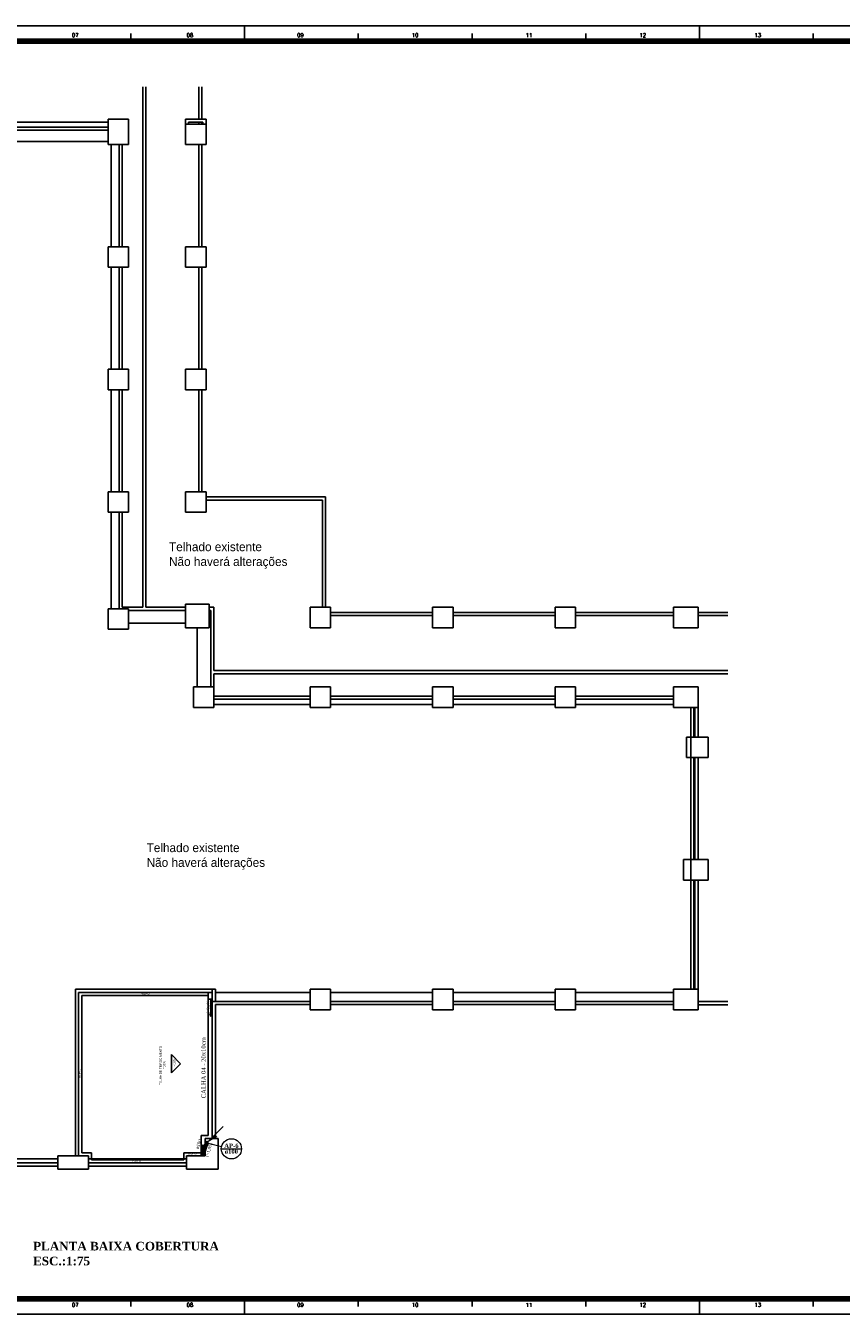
# Model space of a CAD drawing. Header units: millimetres. Extents: x 335 to 729716, y -1 to 84.
# Tile 2 of 3: x 380 to 434, y -1 to 84. Entities that reach past the tile are written whole.
import ezdxf

# ---------------------------------------------------------------- set-up
doc = ezdxf.new("R2010")
doc.units = ezdxf.units.MM
doc.header["$MEASUREMENT"] = 0
for name, color, linetype, lineweight in [('AF-Textos tubo', 7, 'Continuous', 20), ('AP-Colunas', 7, 'Continuous', 20), ('AP-Indicação coluna', 5, 'Continuous', 20), ('AP-Sentido tubo', 7, 'Continuous', 20), ('AP-Seção tubo', 4, 'Continuous', 30), ('AP-Textos coluna', 7, 'Continuous', 20), ('AP-Textos tubo', 7, 'Continuous', 20), ('Simbolos', 4, 'Continuous', 30), ('SIMBOLOS INT', 8, 'Continuous', 5), ('Simbolos_int', 4, 'Continuous', 30)]:
    doc.layers.add(name, color=color, linetype=linetype, lineweight=lineweight)
doc.layers.add('Margem', color=4, linetype='Continuous')
doc.styles.add('CenturyGothic', font='GOTHIC.TTF')
doc.styles.add('ROMANS', font='ROMANS')
doc.styles.add('TimesNewRoman', font='times.ttf')
doc.styles.add('TimesNewRomanN', font='timesbd.ttf')
doc.dimstyles.get("Standard").update_dxf_attribs({"dimtxt": 0.18, "dimasz": 0.18, "dimexe": 0.18, "dimexo": 0.0625, "dimgap": 0.09, "dimtad": 0, "dimtih": 1, "dimtoh": 1, "dimdec": 4, "dimzin": 0, "dimdsep": 46, "dimtxsty": 'Standard', "dimcen": 0.09, "dimadec": 0, "dimazin": 0, "dimtfac": 1, "dimtdec": 4, "dimtofl": 0, "dimtmove": 0, "dimatfit": 3, "dimfxl": 0, "dimtolj": 1, "dimtzin": 0, "dimarcsym": 0})

msp = doc.modelspace()

# ---------------------------------------------------------------- hatches: boundary and pattern name
at = {"layer": 'AP-Colunas', "linetype": 'Continuous'}
msp.add_hatch(color=256, dxfattribs=at).paths.add_polyline_path([(392.806, 11.208), (392.948, 11.067), (392.276, 10.678), (392.806, 11.208)])

# ---------------------------------------------------------------- linework, layer by layer
at = {"color": 7}
for p, q in [((388.079, 45.629), (388.079, 79.605)), ((388.279, 79.605), (388.279, 45.629)), ((391.745, 79.605), (391.745, 77.495)), ((391.945, 77.495), (391.945, 79.605)), ((385.812, 77.495), (387.145, 77.495)), ((385.812, 75.829), (385.812, 77.495)), ((387.145, 77.495), (387.145, 75.829)), ((390.879, 77.162), (390.879, 77.495)), ((390.879, 77.495), (392.212, 77.495)), ((392.212, 77.162), (392.212, 77.495)), ((385.812, 77.295), (367.412, 77.295)), ((367.412, 76.962), (385.812, 76.962)), ((385.812, 76.762), (367.412, 76.762)), ((390.879, 77.162), (392.212, 77.162)), ((390.879, 75.829), (390.879, 77.162)), ((391.079, 77.295), (391.079, 77.162)), ((392.012, 77.295), (391.079, 77.295)), ((391.745, 77.295), (391.745, 77.162)), ((391.945, 77.162), (391.945, 77.295)), ((392.012, 77.162), (392.012, 77.295)), ((392.212, 77.162), (392.212, 75.829)), ((367.412, 76.029), (385.812, 76.029)), ((387.145, 75.829), (385.812, 75.829)), ((386.012, 75.829), (386.012, 69.162)), ((386.545, 69.162), (386.545, 75.829)), ((386.745, 75.829), (386.745, 69.162)), ((392.212, 75.829), (390.879, 75.829)), ((391.745, 75.829), (391.745, 69.162)), ((391.945, 69.162), (391.945, 75.829)), ((385.812, 69.162), (387.145, 69.162)), ((385.812, 67.829), (385.812, 69.162)), ((387.145, 69.162), (387.145, 67.829)), ((390.879, 69.162), (392.212, 69.162)), ((390.879, 67.829), (390.879, 69.162)), ((392.212, 69.162), (392.212, 67.829)), ((387.145, 67.829), (385.812, 67.829)), ((386.012, 67.829), (386.012, 61.162)), ((386.545, 61.162), (386.545, 67.829)), ((386.745, 67.829), (386.745, 61.162)), ((392.212, 67.829), (390.879, 67.829)), ((391.745, 67.829), (391.745, 61.162)), ((391.945, 61.162), (391.945, 67.829)), ((385.812, 61.162), (387.145, 61.162)), ((385.812, 59.829), (385.812, 61.162)), ((387.145, 61.162), (387.145, 59.829)), ((390.879, 61.162), (392.212, 61.162)), ((390.879, 59.829), (390.879, 61.162)), ((392.212, 61.162), (392.212, 59.829)), ((387.145, 59.829), (385.812, 59.829)), ((386.012, 59.829), (386.012, 53.162)), ((386.545, 53.162), (386.545, 59.829)), ((386.745, 59.829), (386.745, 53.162)), ((392.212, 59.829), (390.879, 59.829)), ((391.745, 59.829), (391.745, 53.162)), ((391.945, 53.162), (391.945, 59.829)), ((385.812, 53.162), (387.145, 53.162)), ((385.812, 51.829), (385.812, 53.162)), ((387.145, 53.162), (387.145, 51.829)), ((390.879, 53.162), (392.212, 53.162)), ((390.879, 51.829), (390.879, 53.162)), ((392.212, 53.162), (392.212, 51.829)), ((400.012, 52.829), (392.212, 52.829)), ((392.212, 52.629), (399.812, 52.629)), ((399.812, 52.629), (399.812, 45.629)), ((400.012, 45.629), (400.012, 52.829)), ((387.145, 51.829), (385.812, 51.829)), ((386.012, 51.829), (386.012, 45.535)), ((386.545, 45.535), (386.545, 51.829)), ((386.745, 51.829), (386.745, 45.629)), ((392.212, 51.829), (390.879, 51.829)), ((385.812, 45.535), (387.145, 45.535)), ((385.812, 44.202), (385.812, 45.535)), ((386.745, 45.629), (388.079, 45.629)), ((387.145, 45.535), (387.145, 44.202)), ((390.879, 45.429), (387.145, 45.429)), ((388.279, 45.629), (390.879, 45.629)), ((390.879, 45.829), (392.412, 45.829)), ((390.879, 44.295), (390.879, 45.829)), ((392.412, 45.829), (392.412, 44.295)), ((392.412, 45.629), (392.719, 45.629)), ((392.519, 45.429), (392.412, 45.429)), ((392.519, 40.429), (392.519, 45.429)), ((392.719, 45.629), (392.719, 41.495)), ((399.012, 45.629), (400.345, 45.629)), ((399.012, 44.295), (399.012, 45.629)), ((400.345, 45.629), (400.345, 44.295)), ((407.012, 45.629), (408.345, 45.629)), ((407.012, 44.295), (407.012, 45.629)), ((408.345, 45.629), (408.345, 44.295)), ((416.345, 45.629), (415.012, 45.629)), ((415.012, 45.629), (415.012, 44.295)), ((416.345, 44.295), (416.345, 45.629)), ((422.732, 45.629), (424.345, 45.629)), ((422.732, 44.295), (422.732, 45.629)), ((424.345, 45.629), (424.345, 44.295)), ((387.145, 44.602), (390.879, 44.602)), ((407.012, 45.295), (400.345, 45.295)), ((400.345, 45.095), (407.012, 45.095)), ((415.012, 45.295), (408.345, 45.295)), ((408.345, 45.095), (415.012, 45.095)), ((422.732, 45.295), (416.345, 45.295)), ((416.345, 45.095), (422.732, 45.095)), ((426.288, 45.295), (424.345, 45.295)), ((424.345, 45.095), (426.288, 45.095)), ((387.145, 44.202), (385.812, 44.202)), ((392.412, 44.295), (390.879, 44.295)), ((391.645, 44.295), (391.645, 40.429)), ((400.345, 44.295), (399.012, 44.295)), ((408.345, 44.295), (407.012, 44.295)), ((415.012, 44.295), (416.345, 44.295)), ((424.345, 44.295), (422.732, 44.295)), ((392.719, 41.495), (426.288, 41.495)), ((392.719, 41.295), (392.719, 40.429)), ((426.288, 41.295), (392.719, 41.295)), ((391.385, 40.429), (392.719, 40.429)), ((391.385, 39.095), (391.385, 40.429)), ((392.719, 40.429), (392.719, 39.095)), ((399.012, 40.429), (400.345, 40.429)), ((399.012, 39.095), (399.012, 40.429)), ((400.345, 40.429), (400.345, 39.095)), ((407.012, 40.429), (408.345, 40.429)), ((407.012, 39.095), (407.012, 40.429)), ((408.345, 40.429), (408.345, 39.095)), ((415.012, 40.429), (416.345, 40.429)), ((415.012, 39.095), (415.012, 40.429)), ((416.345, 40.429), (416.345, 39.095)), ((422.732, 40.429), (424.345, 40.429)), ((422.732, 39.095), (422.732, 40.429)), ((424.345, 40.429), (424.345, 39.095)), ((392.719, 39.829), (399.012, 39.829)), ((399.012, 39.629), (392.719, 39.629)), ((400.345, 39.829), (407.012, 39.829)), ((407.012, 39.629), (400.345, 39.629)), ((408.345, 39.829), (415.012, 39.829)), ((415.012, 39.629), (408.345, 39.629)), ((416.345, 39.829), (422.732, 39.829)), ((422.732, 39.629), (416.345, 39.629)), ((392.719, 39.095), (391.385, 39.095)), ((392.719, 39.295), (399.012, 39.295)), ((400.345, 39.095), (399.012, 39.095)), ((400.345, 39.295), (407.012, 39.295)), ((408.345, 39.095), (407.012, 39.095)), ((408.345, 39.295), (415.012, 39.295)), ((416.345, 39.095), (415.012, 39.095)), ((416.345, 39.295), (422.732, 39.295)), ((424.345, 39.095), (422.732, 39.095)), ((423.879, 39.095), (423.879, 20.695)), ((424.065, 37.162), (424.065, 39.095)), ((424.145, 37.162), (424.145, 39.095)), ((424.345, 39.095), (424.345, 37.162)), ((423.599, 37.162), (425.012, 37.162)), ((423.599, 35.829), (423.599, 37.162)), ((425.012, 37.162), (425.012, 35.829)), ((425.012, 35.829), (423.599, 35.829)), ((424.065, 29.162), (424.065, 35.829)), ((424.145, 29.162), (424.145, 35.829)), ((424.345, 35.829), (424.345, 29.162)), ((423.399, 29.162), (425.012, 29.162)), ((423.399, 27.829), (423.399, 29.162)), ((425.012, 29.162), (425.012, 27.829)), ((425.012, 27.829), (423.399, 27.829)), ((424.065, 20.695), (424.065, 27.829)), ((424.145, 20.695), (424.145, 27.829)), ((424.345, 27.829), (424.345, 20.695)), ((383.692, 9.829), (383.692, 20.695)), ((383.692, 20.695), (392.825, 20.695)), ((383.892, 20.495), (383.892, 9.829)), ((383.892, 20.495), (392.359, 20.495)), ((392.359, 20.295), (384.092, 20.295)), ((384.092, 10.029), (384.092, 20.295)), ((392.625, 20.495), (392.359, 20.495)), ((392.625, 20.695), (392.625, 10.962)), ((392.825, 19.895), (392.825, 20.695)), ((399.012, 20.495), (392.825, 20.495)), ((399.012, 20.695), (400.345, 20.695)), ((399.012, 19.362), (399.012, 20.695)), ((400.345, 20.695), (400.345, 19.362)), ((407.012, 20.495), (400.345, 20.495)), ((407.012, 20.695), (408.345, 20.695)), ((407.012, 19.362), (407.012, 20.695)), ((408.345, 20.695), (408.345, 19.362)), ((415.012, 20.495), (408.345, 20.495)), ((415.012, 20.695), (416.345, 20.695)), ((415.012, 19.362), (415.012, 20.695)), ((416.345, 20.695), (416.345, 19.362)), ((422.732, 20.495), (416.345, 20.495)), ((422.732, 20.695), (424.345, 20.695)), ((422.732, 19.362), (422.732, 20.695)), ((424.345, 20.695), (424.345, 19.362)), ((399.012, 19.895), (392.625, 19.895)), ((392.825, 19.695), (399.012, 19.695)), ((392.825, 10.962), (392.825, 19.695)), ((400.345, 19.362), (399.012, 19.362)), ((407.012, 19.895), (400.345, 19.895)), ((400.345, 19.695), (407.012, 19.695)), ((408.345, 19.362), (407.012, 19.362)), ((415.012, 19.895), (408.345, 19.895)), ((408.345, 19.695), (415.012, 19.695)), ((416.345, 19.362), (415.012, 19.362)), ((422.732, 19.895), (416.345, 19.895)), ((416.345, 19.695), (422.732, 19.695)), ((424.345, 19.362), (422.732, 19.362)), ((426.288, 19.89), (424.345, 19.89)), ((424.345, 19.69), (426.288, 19.69)), ((389.954, 16.436), (389.954, 15.236)), ((389.954, 16.436), (390.554, 15.836)), ((389.954, 15.236), (390.554, 15.836)), ((392.159, 10.962), (392.359, 10.962)), ((393.012, 10.962), (392.159, 10.962)), ((392.159, 9.829), (392.159, 10.962)), ((393.012, 8.962), (393.012, 10.962)), ((382.545, 9.362), (363.279, 9.362)), ((382.545, 9.629), (367.279, 9.629)), ((382.545, 9.829), (384.545, 9.829)), ((382.545, 8.962), (382.545, 9.829)), ((384.545, 9.829), (383.892, 9.829)), ((384.092, 10.029), (384.745, 10.029)), ((384.545, 9.362), (384.545, 9.829)), ((384.545, 9.829), (384.545, 8.962)), ((390.945, 9.629), (384.545, 9.629)), ((384.545, 9.362), (390.945, 9.362)), ((384.745, 10.029), (384.745, 9.562)), ((384.745, 9.562), (390.772, 9.562)), ((390.772, 9.562), (390.772, 10.029)), ((390.772, 10.029), (391.892, 10.029)), ((390.945, 9.362), (390.945, 9.829)), ((390.945, 9.829), (392.159, 9.829)), ((392.159, 9.829), (390.945, 9.829)), ((390.945, 9.829), (390.945, 8.962)), ((390.945, 8.962), (390.945, 9.362)), ((378.479, 9.162), (382.545, 9.162)), ((384.545, 8.962), (382.545, 8.962)), ((384.545, 9.162), (390.945, 9.162)), ((390.945, 8.962), (390.972, 8.962)), ((390.945, 8.962), (393.012, 8.962))]:
    msp.add_line(p, q, dxfattribs=at)
at = {"color": 3}
for p, q in [((392.359, 20.295), (392.359, 20.495)), ((392.359, 11.162), (392.359, 20.295)), ((392.359, 11.162), (391.892, 11.162)), ((391.892, 9.829), (391.892, 11.162))]:
    msp.add_line(p, q, dxfattribs=at)
at = {"linetype": 'Continuous'}
for p, q in [((392.428, 20.049), (392.605, 20.049)), ((392.517, 20.049), (392.517, 18.914)), ((392.517, 18.914), (392.457, 19.126)), ((392.517, 18.914), (392.577, 19.126))]:
    msp.add_line(p, q, dxfattribs=at)
at = {"layer": 'AP-Colunas', "linetype": 'Continuous'}
msp.add_line((392.276, 10.678), (393.337, 11.739), dxfattribs=at)
at = {"layer": 'AP-Indicação coluna'}
for p, q in [((392.276, 10.678), (393.23, 10.441)), ((393.211, 10.282), (394.531, 10.282))]:
    msp.add_line(p, q, dxfattribs=at)
msp.add_circle((393.871, 10.282), 0.66, dxfattribs=at)
at = {"layer": 'AP-Seção tubo'}
for p, q in [((392.004, 10.087), (392.165, 10.56)), ((392.13, 10.044), (392.292, 10.517))]:
    msp.add_line(p, q, dxfattribs=at)
at = {"layer": 'Margem', "color": 1}
for p, q in [((454.134, 83.587), (335.334, 83.587)), ((394.734, 83.587), (394.734, 82.587)), ((424.434, 83.587), (424.434, 82.587)), ((387.309, 83.087), (387.309, 82.587)), ((402.159, 83.087), (402.159, 82.587)), ((409.584, 83.087), (409.584, 82.587)), ((417.009, 83.087), (417.009, 82.587)), ((431.859, 83.087), (431.859, 82.587)), ((387.309, -0.013), (387.309, 0.487)), ((394.734, -0.513), (394.734, 0.487)), ((402.159, -0.013), (402.159, 0.487)), ((409.584, -0.013), (409.584, 0.487)), ((417.009, -0.013), (417.009, 0.487)), ((424.434, -0.513), (424.434, 0.487)), ((431.859, -0.013), (431.859, 0.487)), ((335.334, -0.513), (454.134, -0.513))]:
    msp.add_line(p, q, dxfattribs=at)
at = {"layer": 'Margem', "lineweight": 100}
for p, q in [((337.834, 82.587), (453.134, 82.587)), ((453.134, 0.487), (337.834, 0.487))]:
    msp.add_line(p, q, dxfattribs=at)
at = {"layer": 'Simbolos'}
for p, q in [((392.162, 10.587), (392.157, 10.572)), ((392.16, 10.569), (392.158, 10.57)), ((392.161, 10.567), (392.159, 10.563)), ((392.298, 10.515), (392.159, 10.563)), ((392.167, 10.587), (392.164, 10.587)), ((392.182, 10.628), (392.168, 10.588)), ((392.188, 10.631), (392.182, 10.628)), ((392.212, 10.7), (392.188, 10.631)), ((392.299, 10.52), (392.298, 10.515)), ((392.3, 10.521), (392.304, 10.521)), ((392.31, 10.536), (392.305, 10.521)), ((392.32, 10.581), (392.306, 10.541)), ((392.307, 10.539), (392.309, 10.538)), ((392.34, 10.656), (392.317, 10.587)), ((392.317, 10.587), (392.32, 10.581))]:
    msp.add_line(p, q, dxfattribs=at)
at = {"layer": 'Simbolos', "color": 4}
for p, q in [((391.955, 9.949), (391.978, 10.018)), ((391.975, 10.024), (391.989, 10.064)), ((391.978, 10.018), (391.975, 10.024)), ((391.985, 10.068), (391.99, 10.083)), ((391.989, 10.066), (391.986, 10.067)), ((391.995, 10.084), (391.992, 10.084)), ((391.996, 10.085), (391.998, 10.089)), ((391.998, 10.089), (392.136, 10.042)), ((392.083, 9.905), (392.107, 9.974)), ((392.107, 9.974), (392.113, 9.977)), ((392.113, 9.977), (392.127, 10.017)), ((392.129, 10.018), (392.131, 10.017)), ((392.133, 10.018), (392.138, 10.033)), ((392.134, 10.037), (392.136, 10.042)), ((392.135, 10.036), (392.137, 10.034))]:
    msp.add_line(p, q, dxfattribs=at)
msp.add_circle((392.019, 9.927), 0.0677, dxfattribs=at)
at = {"layer": 'Simbolos'}
for centre, radius, start, end in [((392.158, 10.571), 0.00133, 161.115, 236.115), ((392.16, 10.568), 0.00133, 341.115, 56.115), ((392.163, 10.587), 0.00133, 76.115, 161.115), ((392.167, 10.588), 0.00133, 256.115, 341.115), ((392.276, 10.678), 0.0677, 341.115, 161.115), ((392.3, 10.52), 0.00133, 86.115, 161.115), ((392.304, 10.522), 0.00133, 266.115, 341.115), ((392.307, 10.54), 0.00133, 161.115, 246.115), ((392.309, 10.537), 0.00133, 341.115, 66.115)]:
    msp.add_arc(centre, radius, start, end, dxfattribs=at)
at = {"layer": 'Simbolos', "color": 4}
for centre, start, end in [((391.986, 10.068), 161.115, 246.115), ((391.988, 10.064), 341.115, 66.1147), ((391.991, 10.083), 86.1147, 161.115), ((391.995, 10.085), 266.115, 341.115), ((392.128, 10.016), 76.1147, 161.115), ((392.132, 10.018), 256.115, 341.115), ((392.135, 10.037), 161.115, 236.115), ((392.137, 10.033), 341.115, 56.1147)]:
    msp.add_arc(centre, 0.00133, start, end, dxfattribs=at)
at = {"layer": 'SIMBOLOS INT', "color": 4}
for p, q in [((391.975, 10.024), (392.113, 9.977)), ((391.978, 10.018), (392.107, 9.974)), ((391.989, 10.065), (392.127, 10.018)), ((391.996, 10.084), (392.134, 10.036))]:
    msp.add_line(p, q, dxfattribs=at)
at = {"layer": 'Simbolos_int'}
for p, q in [((392.3, 10.521), (392.161, 10.568)), ((392.306, 10.54), (392.168, 10.587)), ((392.32, 10.581), (392.182, 10.628)), ((392.317, 10.587), (392.188, 10.631))]:
    msp.add_line(p, q, dxfattribs=at)

# ---------------------------------------------------------------- texts
at = {"color": 7, "attachment_point": 7, "line_spacing_factor": 0.798, "style": 'CenturyGothic'}
for s, insert, char_height, width in [('Telhado existente', (389.796, 49.283), 0.57485, 13.5889), ('Não haverá alterações', (389.796, 48.151), 0.57485, 18.12634), ('Telhado existente', (388.335, 29.642), 0.57485, 13.5889), ('Não haverá alterações', (388.335, 28.511), 0.57485, 18.12634), ('RUFO', (387.964, 20.349), 0.1437, 0.92849), ('RUFO', (391.044, 9.909), 0.1437, 1.04687), ('RUFO', (387.412, 9.442), 0.1437, 0.92849)]:
    msp.add_mtext(s, dxfattribs=dict(at, insert=insert, char_height=char_height, width=width))
at = {"insert": (392.463, 19.934), "char_height": 0.1765, "width": 1.43417, "attachment_point": 9, "rotation": 90.00021, "line_spacing_factor": 0.798, "style": 'TimesNewRoman'}
msp.add_mtext('i=0,5%', dxfattribs=at)
at = {"color": 7, "rotation": 90.00021, "line_spacing_factor": 0.798}
for s, insert, char_height, width, attachment_point, style in [('TELHA DE FIBROCIMENTO', (389.318, 15.727), 0.14371, 4.26584, 8, 'CenturyGothic'), ('CALHA 04 - 20x10cm', (392.197, 13.578), 0.2824, 6.5914, 7, 'TimesNewRoman'), ('i=10%', (389.554, 15.727), 0.1437, 0.95799, 8, 'CenturyGothic'), ('i=10%', (390.232, 15.623), 0.1437, 0.95799, 7, 'CenturyGothic'), ('RUFO', (384.037, 14.909), 0.1437, 0.92849, 7, 'CenturyGothic')]:
    msp.add_mtext(s, dxfattribs=dict(at, insert=insert, char_height=char_height, width=width, attachment_point=attachment_point, style=style))
at = {"layer": 'AF-Textos tubo', "color": 5, "insert": (380.919, 3.64), "char_height": 0.5648, "width": 22.14054, "attachment_point": 7, "line_spacing_factor": 0.798, "style": 'TimesNewRomanN'}
msp.add_mtext('PLANTA BAIXA COBERTURA', dxfattribs=at)
at = {"layer": 'AF-Textos tubo', "color": 3, "insert": (380.919, 2.665), "char_height": 0.5648, "width": 6.79554, "attachment_point": 7, "line_spacing_factor": 0.798, "style": 'TimesNewRomanN'}
msp.add_mtext('ESC.:1:75', dxfattribs=at)
at = {"layer": 'AP-Textos coluna', "char_height": 0.2824, "attachment_point": 8, "line_spacing_factor": 0.798, "style": 'TimesNewRomanN'}
for s, insert, width in [('ø100', (393.871, 9.943), 1.57088), ('AP-6', (393.871, 10.338), 1.70128)]:
    msp.add_mtext(s, dxfattribs=dict(at, insert=insert, width=width))
at = {"layer": 'AP-Textos tubo', "char_height": 0.2118, "rotation": 71.11552, "line_spacing_factor": 0.798, "style": 'TimesNewRoman'}
for s, insert, width, attachment_point in [('ø100', (391.737, 10.243), 1.1823, 7), ('i=1.0%', (392.511, 10.178), 1.729, 8)]:
    msp.add_mtext(s, dxfattribs=dict(at, insert=insert, width=width, attachment_point=attachment_point))
at = {"layer": 'Margem', "color": 1, "char_height": 0.25, "width": 1.47907, "attachment_point": 8, "line_spacing_factor": 0.798, "style": 'ROMANS'}
for s, insert in [('07', (383.67, 82.85)), ('08', (391.163, 82.85)), ('09', (398.376, 82.85)), ('10', (405.867, 82.85)), ('11', (413.297, 82.85)), ('12', (420.731, 82.85)), ('13', (428.248, 82.85)), ('07', (383.67, -0.028)), ('08', (391.163, -0.028)), ('09', (398.376, -0.028)), ('10', (405.867, -0.028)), ('11', (413.297, -0.031)), ('12', (420.731, -0.028)), ('13', (428.248, -0.028))]:
    msp.add_mtext(s, dxfattribs=dict(at, insert=insert))

# ---------------------------------------------------------------- leaders
at = {"layer": 'AP-Sentido tubo'}
msp.add_leader([(392.025, 10.536), (391.888, 10.135)], dimstyle='Standard', override={"dimasz": 0.2, "dimldrblk": 'CLOSED'}, dxfattribs=at)

doc.saveas('drawing.dxf')
